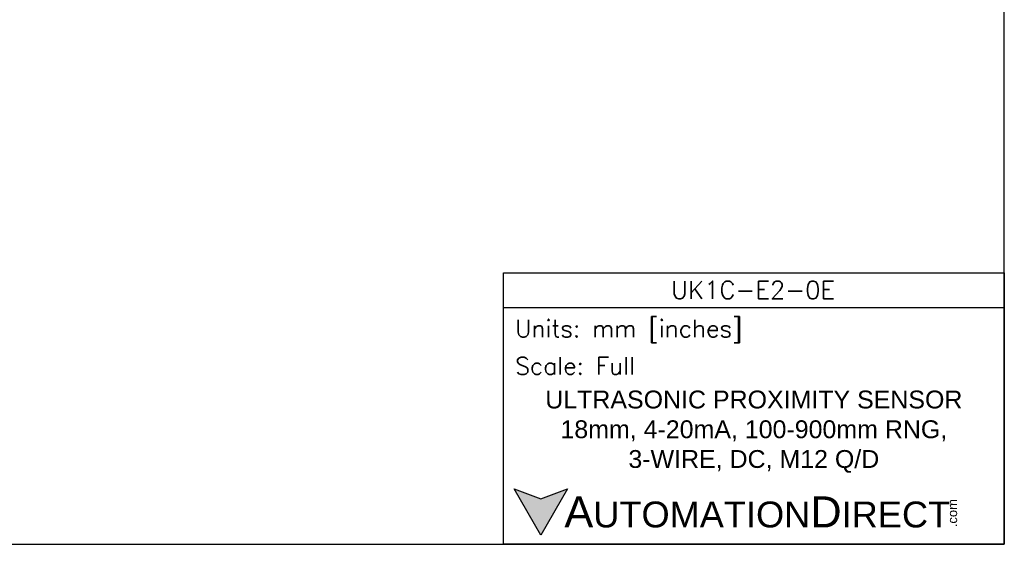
# Model space of a CAD drawing. Header units: inches. Extents: x 0 to 279, y 0 to 216.
# Tile 2 of 8: x 100 to 279, y 0 to 95. Entities that reach past the tile are written whole.
import ezdxf

# ---------------------------------------------------------------- set-up
doc = ezdxf.new("R2010")
doc.units = ezdxf.units.IN
doc.header["$LTSCALE"] = 10
doc.header["$MEASUREMENT"] = 0
doc.layers.add('Text', color=140, linetype='Continuous')
doc.styles.add('\\M+2ABAC\\M+2A6A11', font='txt')
doc.styles.add('ROMANS', font='romans.shx')

msp = doc.modelspace()

# ---------------------------------------------------------------- hatches: boundary and pattern name
at = {"layer": 'Text'}
msp.add_hatch(color=256, dxfattribs=at).paths.add_polyline_path([(199.93, 10.07), (195.08, 8.31), (190.23, 10.07), (195.08, 1.67)])

# ---------------------------------------------------------------- linework, layer by layer
at = {"layer": 'Defpoints'}
msp.add_lwpolyline([(279.4, 215.9), (0, 215.9), (0, 0), (279.4, 0)], close=True, dxfattribs=at)
at = {"layer": 'Text'}
msp.add_line((188.28, 43.12), (279.4, 43.12), dxfattribs=at)
for points in [[(188.28, 0), (188.28, 49.4), (279.4, 49.4), (279.4, 0)], [(199.93, 10.07), (195.08, 1.67), (190.23, 10.07), (195.08, 8.31)]]:
    msp.add_lwpolyline(points, close=True, dxfattribs=at)

# ---------------------------------------------------------------- texts
at = {"layer": 'Text', "linetype": 'Continuous', "insert": (233.7, 46.3), "char_height": 3.248, "width": 61.1425, "attachment_point": 5, "style": 'ROMANS'}
msp.add_mtext('UK1C-E2-0E', dxfattribs=at)
at = {"layer": 'Text', "attachment_point": 4}
for s, insert, char_height, width, style in [(' Units: mm [inches]', (188.28, 38.75), 3.1404, 91.118, 'ROMANS'), (' Scale: Full', (188.28, 32.47), 3.1404, 91.118, 'ROMANS'), ('{\\fArial|b0|i0|c0|p34;     \\H1.2x;A\\H0.8333x;UTOMATION\\H1.2x;D\\H0.8333x;IRECT}', (190.23, 5.87), 4.7106, 79.7962, '\\M+2ABAC\\M+2A6A11')]:
    msp.add_mtext(s, dxfattribs=dict(at, insert=insert, char_height=char_height, width=width, style=style))
at = {"layer": 'Text', "linetype": 'Continuous', "insert": (233.84, 20.5), "char_height": 3.2482, "width": 80.5049, "attachment_point": 5}
msp.add_mtext('{\\fArial|b0|i0|c0|p34;ULTRASONIC PROXIMITY SENSOR\\P18mm, 4-20mA, 100-900mm RNG, 3-WIRE, DC, M12 Q/D}', dxfattribs=at)
at = {"layer": 'Text', "insert": (269.12, 3.11), "char_height": 1.6958, "width": 5.0253, "attachment_point": 1, "rotation": 90, "style": '\\M+2ABAC\\M+2A6A11'}
msp.add_mtext('{\\fArial|b0|i0|c0|p34;.com}', dxfattribs=at)

doc.saveas('drawing.dxf')
